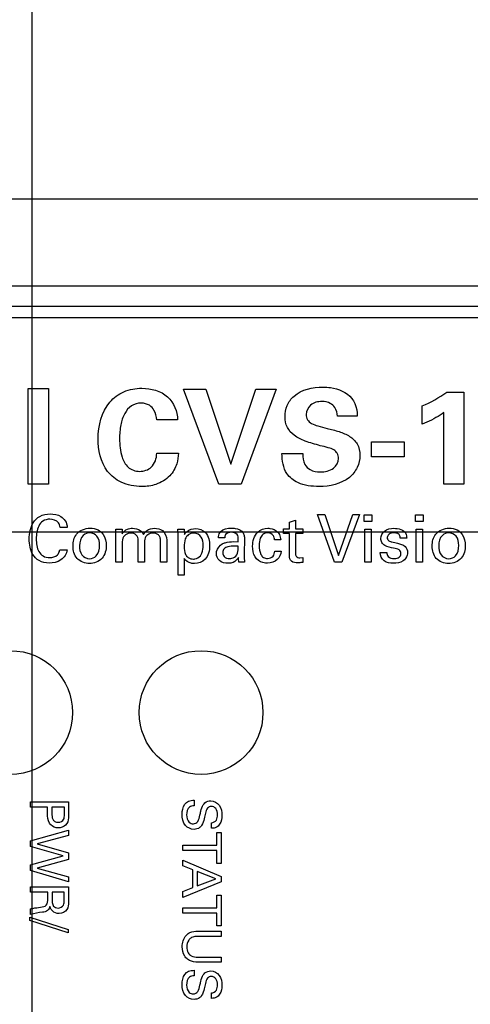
# Model space of a CAD drawing. Header units: inches. Extents: x 0 to 34, y 0 to 22.
# Tile 52 of 63: x 18.837 to 19.311, y 16.341 to 17.376. Entities that reach past the tile are written whole.
import ezdxf

# ---------------------------------------------------------------- set-up
doc = ezdxf.new("R2010")
doc.units = ezdxf.units.IN
doc.header["$LTSCALE"] = 1.87
doc.header["$MEASUREMENT"] = 0
doc.layers.get('0').update_dxf_attribs({"linetype": 'CONTINUOUS'})
doc.layers.add('02___PRT_ALL_AXES', color=7, linetype='CONTINUOUS')
doc.layers.add('DIMENSIONS', color=7, linetype='CONTINUOUS')
doc.styles.get("Standard").update_dxf_attribs({"font": 'txt', "width": 0.8})
doc.dimstyles.new('DIMSTYLE_1', dxfattribs={"dimtxt": 0.125, "dimasz": 0.18, "dimexe": 0.18, "dimexo": 0.0625, "dimgap": 0.09, "dimtad": 0, "dimtih": 1, "dimtoh": 1, "dimdec": 3, "dimzin": 4, "dimdsep": 46, "dimtxsty": 'STANDARD', "dimblk": '_FILLED', "dimblk1": '_FILLED', "dimblk2": '_FILLED', "dimcen": 0.09, "dimadec": 0, "dimazin": 0, "dimtp": 0.001, "dimtm": 0.001, "dimtfac": 1, "dimtdec": 3, "dimtofl": 0, "dimtmove": 0, "dimatfit": 3, "dimldrblk": '_FILLED', "dimfxl": 1, "dimtolj": 1, "dimtzin": 4, "dimarcsym": 0})

# ---------------------------------------------------------------- blocks, each defined once
blk = doc.blocks.new('_FILLED')
at = {"color": 0, "linetype": 'BYBLOCK'}
blk.add_solid([(0, 0), (-1, 0.1736), (-1, -0.1736)], dxfattribs=at)
blk = doc.blocks.new('*D23')
at = {"layer": 'DIMENSIONS', "color": 2, "linetype": 'CONTINUOUS'}
for p, q in [((18.6593, 17.2541), (17.1718, 17.2541)), ((17.2968, 17.2541), (17.2968, 16.7399)), ((17.2968, 15.9756), (17.2968, 16.4899)), ((18.9244, 15.9756), (17.1718, 15.9756))]:
    blk.add_line(p, q, dxfattribs=at)
at = {"layer": 'DIMENSIONS', "color": 2, "linetype": 'CONTINUOUS', "xscale": 0.18, "yscale": 0.18, "zscale": 0.18}
for p, rotation in [((17.2968, 17.2541), 90), ((17.2968, 15.9756), 270)]:
    blk.add_blockref('_FILLED', p, dxfattribs=dict(at, rotation=rotation))
at = {"layer": 'DIMENSIONS', "color": 2, "linetype": 'CONTINUOUS', "insert": (17.2968, 16.6774), "char_height": 0.125, "width": 1.325, "attachment_point": 2, "line_spacing_factor": 0.9}
blk.add_mtext('1.278{\\Ftxt.shx;\\W1.000000;\\H0.125000; }[32.47]', dxfattribs=at)
blk = doc.blocks.new('*D25')
at = {"layer": 'DIMENSIONS', "color": 2, "linetype": 'CONTINUOUS'}
for p, q in [((18.0468, 17.2751), (18.0468, 18.0626)), ((18.8504, 15.7061), (18.8504, 18.0626)), ((18.0468, 17.9376), (17.6929, 17.9376)), ((18.8504, 17.9376), (19.2104, 17.9376))]:
    blk.add_line(p, q, dxfattribs=at)
at = {"layer": 'DIMENSIONS', "color": 2, "linetype": 'CONTINUOUS', "xscale": 0.18, "yscale": 0.18, "zscale": 0.18}
blk.add_blockref('_FILLED', (18.0468, 17.9376), dxfattribs=at)
at = {"layer": 'DIMENSIONS', "color": 2, "linetype": 'CONTINUOUS', "xscale": 0.18, "yscale": 0.18, "zscale": 0.18, "rotation": 180}
blk.add_blockref('_FILLED', (18.8504, 17.9376), dxfattribs=at)
at = {"layer": 'DIMENSIONS', "color": 2, "linetype": 'CONTINUOUS', "insert": (17.6304, 18.0001), "char_height": 0.125, "width": 1.225, "attachment_point": 3, "line_spacing_factor": 0.9}
blk.add_mtext('.804{\\Ftxt.shx;\\W1.000000;\\H0.125000; }[20.41]', dxfattribs=at)
blk = doc.blocks.new('*D26')
at = {"layer": 'DIMENSIONS', "color": 2, "linetype": 'CONTINUOUS'}
for p, q in [((18.8504, 16.3661), (18.8504, 18.8126)), ((19.8866, 16.3586), (19.8866, 18.8126)), ((18.8504, 18.6876), (18.4843, 18.6876)), ((19.8866, 18.6876), (20.2466, 18.6876))]:
    blk.add_line(p, q, dxfattribs=at)
at = {"layer": 'DIMENSIONS', "color": 2, "linetype": 'CONTINUOUS', "xscale": 0.18, "yscale": 0.18, "zscale": 0.18}
blk.add_blockref('_FILLED', (18.8504, 18.6876), dxfattribs=at)
at = {"layer": 'DIMENSIONS', "color": 2, "linetype": 'CONTINUOUS', "xscale": 0.18, "yscale": 0.18, "zscale": 0.18, "rotation": 180}
blk.add_blockref('_FILLED', (19.8866, 18.6876), dxfattribs=at)
at = {"layer": 'DIMENSIONS', "color": 2, "linetype": 'CONTINUOUS', "insert": (18.4218, 18.7501), "char_height": 0.125, "width": 1.325, "attachment_point": 3, "line_spacing_factor": 0.9}
blk.add_mtext('1.036{\\Ftxt.shx;\\W1.000000;\\H0.125000; }[26.32]', dxfattribs=at)

msp = doc.modelspace()

# ---------------------------------------------------------------- linework, layer by layer
at = {"color": 7, "linetype": 'CONTINUOUS'}
for p, q in [((18.2468, 17.1876), (20.2468, 17.1876)), ((19.9943, 17.0959), (18.4993, 17.0959)), ((19.9943, 17.0743), (18.4993, 17.0743)), ((20.0028, 17.0625), (18.4908, 17.0625)), ((18.0468, 16.8376), (20.4468, 16.8376))]:
    msp.add_line(p, q, dxfattribs=at)
at = {"color": 40, "linetype": 'CONTINUOUS'}
for p, q in [((18.8462, 16.8876), (18.8462, 16.9882)), ((18.8462, 16.9882), (18.8677, 16.9882)), ((18.8677, 16.9882), (18.8677, 16.8876)), ((19.0464, 16.8876), (19.0094, 16.9875)), ((19.0094, 16.9875), (19.0329, 16.9875)), ((19.0329, 16.9875), (19.0592, 16.9088)), ((19.0592, 16.9088), (19.0856, 16.9875)), ((19.1069, 16.9875), (19.0699, 16.8876)), ((19.0856, 16.9875), (19.1069, 16.9875)), ((19.2859, 16.9845), (19.3039, 16.9845)), ((19.3039, 16.9845), (19.3039, 16.8876)), ((19.2602, 16.9506), (19.2602, 16.9699)), ((19.1919, 16.9592), (19.1712, 16.9592)), ((19.2829, 16.8876), (19.2829, 16.963)), ((19.0032, 16.9552), (18.9813, 16.9552)), ((19.2069, 16.9165), (19.2069, 16.9321)), ((19.2069, 16.9321), (19.2413, 16.9321)), ((19.2413, 16.9321), (19.2413, 16.9165)), ((18.9814, 16.9201), (19.0041, 16.9201)), ((19.1129, 16.9197), (19.1349, 16.9197)), ((19.2413, 16.9165), (19.2069, 16.9165)), ((18.8677, 16.8876), (18.8462, 16.8876)), ((19.0699, 16.8876), (19.0464, 16.8876)), ((19.3039, 16.8876), (19.2829, 16.8876)), ((19.1681, 16.8055), (19.1502, 16.8557)), ((19.1502, 16.8557), (19.1579, 16.8557)), ((19.1579, 16.8557), (19.1722, 16.8128)), ((19.1722, 16.8128), (19.1872, 16.8557)), ((19.1942, 16.8557), (19.1757, 16.8055)), ((19.1872, 16.8557), (19.1942, 16.8557)), ((19.1993, 16.8484), (19.1993, 16.8555)), ((19.1993, 16.8555), (19.2072, 16.8555)), ((19.2072, 16.8555), (19.2072, 16.8484)), ((19.2533, 16.8484), (19.2533, 16.8555)), ((19.2533, 16.8555), (19.2612, 16.8555)), ((19.2612, 16.8555), (19.2612, 16.8484)), ((19.1207, 16.8478), (19.1271, 16.8499)), ((19.1207, 16.8405), (19.1207, 16.8478)), ((19.1271, 16.8499), (19.1271, 16.8405)), ((19.2072, 16.8484), (19.1993, 16.8484)), ((19.2612, 16.8484), (19.2533, 16.8484)), ((18.8873, 16.8421), (18.8799, 16.8421)), ((18.9384, 16.8357), (18.9382, 16.8404)), ((18.9382, 16.8404), (18.9449, 16.8404)), ((18.9384, 16.8055), (18.9384, 16.8357)), ((18.9449, 16.8404), (18.9449, 16.8353)), ((19.0036, 16.8404), (19.0102, 16.8404)), ((19.0038, 16.8347), (19.0036, 16.8404)), ((19.0038, 16.7921), (19.0038, 16.8347)), ((19.0102, 16.8404), (19.0104, 16.8346)), ((19.1145, 16.8357), (19.1145, 16.8405)), ((19.1145, 16.8405), (19.1207, 16.8405)), ((19.1207, 16.8357), (19.1145, 16.8357)), ((19.1207, 16.8124), (19.1207, 16.8357)), ((19.1271, 16.8405), (19.1349, 16.8405)), ((19.1271, 16.8357), (19.1271, 16.8148)), ((19.1349, 16.8357), (19.1271, 16.8357)), ((19.1349, 16.8405), (19.1349, 16.8357)), ((19.2, 16.8055), (19.2, 16.8404)), ((19.2, 16.8404), (19.2065, 16.8404)), ((19.2065, 16.8404), (19.2065, 16.8055)), ((19.254, 16.8055), (19.254, 16.8404)), ((19.254, 16.8404), (19.2606, 16.8404)), ((19.2606, 16.8404), (19.2606, 16.8055)), ((18.945, 16.8253), (18.945, 16.8055)), ((18.9618, 16.8055), (18.9618, 16.8286)), ((18.9684, 16.825), (18.9684, 16.8055)), ((18.9852, 16.8055), (18.9852, 16.8279)), ((18.9918, 16.8289), (18.9918, 16.8055)), ((19.0527, 16.8311), (19.0461, 16.8311)), ((19.0623, 16.8272), (19.067, 16.827)), ((19.067, 16.8224), (19.0632, 16.8226)), ((19.0734, 16.8309), (19.0731, 16.8142)), ((19.1116, 16.8292), (19.105, 16.8292)), ((19.2439, 16.8307), (19.2372, 16.8307)), ((18.8796, 16.8187), (18.8872, 16.8187)), ((19.1053, 16.8171), (19.1119, 16.8171)), ((19.2161, 16.8158), (19.223, 16.8158)), ((18.945, 16.8055), (18.9384, 16.8055)), ((18.9684, 16.8055), (18.9618, 16.8055)), ((18.9918, 16.8055), (18.9852, 16.8055)), ((19.0103, 16.8094), (19.0103, 16.7921)), ((19.0737, 16.8055), (19.0677, 16.8055)), ((19.1318, 16.8101), (19.1349, 16.8105)), ((19.1349, 16.8105), (19.1349, 16.8054)), ((19.1757, 16.8055), (19.1681, 16.8055)), ((19.2065, 16.8055), (19.2, 16.8055)), ((19.2606, 16.8055), (19.254, 16.8055)), ((19.0103, 16.7921), (19.0038, 16.7921)), ((18.8487, 16.548), (18.8487, 16.5535)), ((18.8487, 16.5535), (18.8888, 16.5535)), ((18.8888, 16.5535), (18.8888, 16.5401)), ((19.0206, 16.5553), (19.0206, 16.5495)), ((18.8666, 16.548), (18.8487, 16.548)), ((18.8666, 16.5415), (18.8666, 16.548)), ((18.8712, 16.548), (18.8712, 16.5414)), ((18.8843, 16.548), (18.8712, 16.548)), ((18.8843, 16.5402), (18.8843, 16.548)), ((18.8487, 16.5127), (18.8888, 16.524)), ((18.8888, 16.524), (18.8888, 16.5181)), ((19.039, 16.5258), (19.039, 16.5316)), ((18.8487, 16.5067), (18.8487, 16.5127)), ((18.8888, 16.5181), (18.8559, 16.5094)), ((19.0443, 16.5079), (19.0443, 16.5213)), ((19.0443, 16.5213), (19.049, 16.5213)), ((19.049, 16.5213), (19.049, 16.4889)), ((18.883, 16.4967), (18.8487, 16.5067)), ((18.8559, 16.5094), (18.8888, 16.4999)), ((19.0089, 16.5024), (19.0089, 16.5079)), ((19.0089, 16.5079), (19.0443, 16.5079)), ((19.0443, 16.5024), (19.0089, 16.5024)), ((19.0443, 16.4889), (19.0443, 16.5024)), ((18.8487, 16.4874), (18.883, 16.4967)), ((18.8888, 16.493), (18.8556, 16.4839)), ((18.8888, 16.4999), (18.8888, 16.493)), ((19.0089, 16.4865), (19.0089, 16.4922)), ((19.0089, 16.4922), (19.049, 16.4753)), ((18.8487, 16.4813), (18.8487, 16.4874)), ((18.8888, 16.4694), (18.8487, 16.4813)), ((18.8556, 16.4839), (18.8888, 16.4748)), ((19.0194, 16.4822), (19.0089, 16.4865)), ((19.0194, 16.4636), (19.0194, 16.4822)), ((19.049, 16.4889), (19.0443, 16.4889)), ((18.8888, 16.4748), (18.8888, 16.4694)), ((19.0239, 16.4804), (19.0239, 16.4652)), ((19.0435, 16.4726), (19.0239, 16.4804)), ((19.0239, 16.4652), (19.0435, 16.4726)), ((19.049, 16.4753), (19.049, 16.4694)), ((18.8487, 16.4587), (18.8487, 16.4642)), ((18.8487, 16.4642), (18.8888, 16.4642)), ((18.8888, 16.4642), (18.8888, 16.4498)), ((19.049, 16.4694), (19.0089, 16.4532)), ((19.0089, 16.4592), (19.0194, 16.4636)), ((18.8668, 16.4587), (18.8487, 16.4587)), ((18.8668, 16.4517), (18.8668, 16.4587)), ((18.8716, 16.4588), (18.8716, 16.45)), ((18.8842, 16.4588), (18.8716, 16.4588)), ((18.8842, 16.45), (18.8842, 16.4588)), ((19.0089, 16.4532), (19.0089, 16.4592)), ((19.0443, 16.4422), (19.0443, 16.4556)), ((19.0443, 16.4556), (19.049, 16.4556)), ((19.049, 16.4556), (19.049, 16.4232)), ((18.8487, 16.4351), (18.8487, 16.4411)), ((19.0089, 16.4367), (19.0089, 16.4422)), ((19.0089, 16.4422), (19.0443, 16.4422)), ((18.8479, 16.4287), (18.8479, 16.4324)), ((18.8479, 16.4324), (18.8883, 16.4194)), ((19.0443, 16.4367), (19.0089, 16.4367)), ((19.0443, 16.4232), (19.0443, 16.4367)), ((18.8883, 16.4158), (18.8479, 16.4287)), ((18.8883, 16.4194), (18.8883, 16.4158)), ((19.049, 16.4232), (19.0443, 16.4232)), ((19.049, 16.4121), (19.0242, 16.4121)), ((19.0246, 16.4177), (19.049, 16.4177)), ((19.049, 16.4177), (19.049, 16.4121)), ((19.0244, 16.3903), (19.049, 16.3903)), ((19.049, 16.3903), (19.049, 16.3849)), ((19.049, 16.3849), (19.0243, 16.3849)), ((19.0206, 16.3765), (19.0206, 16.3707)), ((19.039, 16.3469), (19.039, 16.3527))]:
    msp.add_line(p, q, dxfattribs=at)
msp.add_arc((19.2067, 17.0943), 0.1355, 293.2763, 305.8041, dxfattribs=at)
for points, knots in [([(18.9198, 16.9356), (18.9198, 16.9491), (18.925, 16.9703), (18.9466, 16.9863), (18.9593, 16.9885), (18.9658, 16.9885)], [0, 0, 0, 0, 0.518129, 0.749842, 1, 1, 1, 1]), ([(18.9658, 16.9885), (18.9753, 16.9885), (18.9952, 16.9834), (19.0032, 16.964), (19.0032, 16.9552)], [0, 0, 0, 0, 0.519407, 1, 1, 1, 1]), ([(19.1161, 16.9585), (19.1161, 16.9625), (19.1176, 16.9708), (19.1289, 16.9865), (19.1453, 16.9896), (19.1559, 16.9896)], [0, 0, 0, 0, 0.214986, 0.432862, 1, 1, 1, 1]), ([(19.1559, 16.9896), (19.1586, 16.9896), (19.1695, 16.9891), (19.181, 16.9843), (19.1862, 16.9778)], [0, 0, 0, 0, 0.245092, 1, 1, 1, 1]), ([(18.965, 16.9728), (18.9614, 16.9728), (18.954, 16.9709), (18.9467, 16.9616), (18.943, 16.9494), (18.9423, 16.9404), (18.9423, 16.9355)], [0, 0, 0, 0, 0.220543, 0.440111, 0.698597, 1, 1, 1, 1]), ([(18.9813, 16.9552), (18.9809, 16.9587), (18.9797, 16.9646), (18.9736, 16.9716), (18.968, 16.9728), (18.965, 16.9728)], [0, 0, 0, 0, 0.395541, 0.663615, 1, 1, 1, 1]), ([(19.1549, 16.9745), (19.1507, 16.9745), (19.1421, 16.9728), (19.1384, 16.9645), (19.1384, 16.9609)], [0, 0, 0, 0, 0.537046, 1, 1, 1, 1]), ([(19.1712, 16.9592), (19.1709, 16.9623), (19.1697, 16.9678), (19.1633, 16.9737), (19.1579, 16.9745), (19.1549, 16.9745)], [0, 0, 0, 0, 0.374974, 0.638688, 1, 1, 1, 1]), ([(19.1862, 16.9778), (19.1875, 16.9761), (19.191, 16.9704), (19.1919, 16.9637), (19.1919, 16.9592)], [0, 0, 0, 0, 0.324238, 1, 1, 1, 1]), ([(19.1531, 16.9281), (19.1478, 16.9295), (19.1382, 16.9322), (19.1258, 16.9379), (19.1175, 16.947), (19.1161, 16.9547), (19.1161, 16.9585)], [0, 0, 0, 0, 0.318598, 0.570257, 0.779285, 1, 1, 1, 1]), ([(19.1384, 16.9609), (19.1384, 16.9589), (19.1391, 16.9549), (19.1443, 16.9508), (19.1515, 16.9485), (19.157, 16.9471), (19.1602, 16.9463)], [0, 0, 0, 0, 0.205126, 0.399498, 0.6559, 1, 1, 1, 1]), ([(19.2829, 16.963), (19.2817, 16.962), (19.2746, 16.9572), (19.2668, 16.9533), (19.2602, 16.9506)], [0, 0, 0, 0, 0.177074, 1, 1, 1, 1]), ([(19.1602, 16.9463), (19.1645, 16.9453), (19.1727, 16.9432), (19.184, 16.9387), (19.1931, 16.9302), (19.1947, 16.922), (19.1947, 16.9178)], [0, 0, 0, 0, 0.269837, 0.517908, 0.744714, 1, 1, 1, 1]), ([(18.9657, 16.8852), (18.9583, 16.8852), (18.9444, 16.8874), (18.9238, 16.9041), (18.9198, 16.9236), (18.9198, 16.9356)], [0, 0, 0, 0, 0.290828, 0.529579, 1, 1, 1, 1]), ([(18.9423, 16.9355), (18.9423, 16.9289), (18.9432, 16.9183), (18.9502, 16.9042), (18.959, 16.9011), (18.9633, 16.9011)], [0, 0, 0, 0, 0.438692, 0.71037, 1, 1, 1, 1]), ([(19.1722, 16.9147), (19.1722, 16.9165), (19.1716, 16.9202), (19.1672, 16.9242), (19.1608, 16.9263), (19.1559, 16.9275), (19.1531, 16.9281)], [0, 0, 0, 0, 0.216872, 0.411604, 0.662286, 1, 1, 1, 1]), ([(18.9633, 16.9011), (18.9677, 16.9011), (18.978, 16.9044), (18.9812, 16.9149), (18.9814, 16.9201)], [0, 0, 0, 0, 0.455451, 1, 1, 1, 1]), ([(19.0041, 16.9201), (19.0038, 16.9164), (19.003, 16.9078), (18.9984, 16.9), (18.995, 16.8965)], [0, 0, 0, 0, 0.429247, 1, 1, 1, 1]), ([(19.1519, 16.8852), (19.1443, 16.8852), (19.1313, 16.8865), (19.1148, 16.8993), (19.113, 16.9125), (19.1129, 16.9197)], [0, 0, 0, 0, 0.383409, 0.636893, 1, 1, 1, 1]), ([(19.1349, 16.9197), (19.1349, 16.9158), (19.1354, 16.909), (19.143, 16.9015), (19.1495, 16.9006), (19.1531, 16.9006)], [0, 0, 0, 0, 0.382381, 0.637233, 1, 1, 1, 1]), ([(19.1947, 16.9178), (19.1947, 16.9135), (19.1928, 16.9046), (19.1799, 16.8887), (19.1629, 16.8852), (19.1519, 16.8852)], [0, 0, 0, 0, 0.218798, 0.441106, 1, 1, 1, 1]), ([(19.1531, 16.9006), (19.1579, 16.9006), (19.1674, 16.902), (19.1722, 16.9109), (19.1722, 16.9147)], [0, 0, 0, 0, 0.558314, 1, 1, 1, 1]), ([(18.995, 16.8965), (18.9911, 16.8924), (18.9815, 16.8865), (18.9707, 16.8852), (18.9657, 16.8852)], [0, 0, 0, 0, 0.534576, 1, 1, 1, 1]), ([(18.8474, 16.83), (18.8474, 16.8359), (18.8491, 16.8454), (18.8584, 16.855), (18.8656, 16.8564), (18.8693, 16.8564)], [0, 0, 0, 0, 0.460661, 0.705829, 1, 1, 1, 1]), ([(18.8693, 16.8564), (18.8732, 16.8564), (18.8795, 16.8552), (18.8859, 16.8492), (18.8872, 16.8446), (18.8873, 16.8421)], [0, 0, 0, 0, 0.46146, 0.708727, 1, 1, 1, 1]), ([(18.8691, 16.8508), (18.8665, 16.8508), (18.8615, 16.8496), (18.8555, 16.8418), (18.8548, 16.8347), (18.8548, 16.8301)], [0, 0, 0, 0, 0.271027, 0.51105, 1, 1, 1, 1]), ([(18.8799, 16.8421), (18.8796, 16.8439), (18.8781, 16.849), (18.8723, 16.8508), (18.8691, 16.8508)], [0, 0, 0, 0, 0.355864, 1, 1, 1, 1]), ([(18.8934, 16.8225), (18.8934, 16.8269), (18.8955, 16.8373), (18.9061, 16.8413), (18.9112, 16.8413)], [0, 0, 0, 0, 0.462542, 1, 1, 1, 1]), ([(18.9112, 16.8365), (18.9087, 16.8365), (18.9019, 16.834), (18.9002, 16.8268), (18.9002, 16.8229)], [0, 0, 0, 0, 0.394306, 1, 1, 1, 1]), ([(18.9112, 16.8413), (18.9141, 16.8413), (18.9195, 16.8404), (18.9268, 16.8339), (18.9283, 16.8271), (18.9283, 16.823)], [0, 0, 0, 0, 0.312519, 0.56019, 1, 1, 1, 1]), ([(18.9213, 16.8232), (18.9213, 16.8266), (18.9204, 16.8335), (18.9139, 16.8365), (18.9112, 16.8365)], [0, 0, 0, 0, 0.559058, 1, 1, 1, 1]), ([(18.9449, 16.8353), (18.9462, 16.8375), (18.9496, 16.8407), (18.9541, 16.8413), (18.9559, 16.8413)], [0, 0, 0, 0, 0.580851, 1, 1, 1, 1]), ([(18.9542, 16.8362), (18.9532, 16.8362), (18.9502, 16.8358), (18.9477, 16.8339), (18.9465, 16.8324)], [0, 0, 0, 0, 0.342143, 1, 1, 1, 1]), ([(18.9618, 16.8286), (18.9618, 16.8305), (18.9606, 16.8348), (18.9562, 16.8362), (18.9542, 16.8362)], [0, 0, 0, 0, 0.482911, 1, 1, 1, 1]), ([(18.9559, 16.8413), (18.9587, 16.8413), (18.9637, 16.8403), (18.9665, 16.8363), (18.9673, 16.8347)], [0, 0, 0, 0, 0.61219, 1, 1, 1, 1]), ([(18.9673, 16.8347), (18.9682, 16.8362), (18.9712, 16.84), (18.9761, 16.8413), (18.9791, 16.8413)], [0, 0, 0, 0, 0.376941, 1, 1, 1, 1]), ([(18.9774, 16.8362), (18.9764, 16.8362), (18.9736, 16.8358), (18.971, 16.834), (18.9699, 16.8325)], [0, 0, 0, 0, 0.335183, 1, 1, 1, 1]), ([(18.9841, 16.8331), (18.9838, 16.8336), (18.9821, 16.8354), (18.9794, 16.8362), (18.9774, 16.8362)], [0, 0, 0, 0, 0.207032, 1, 1, 1, 1]), ([(18.9791, 16.8413), (18.9819, 16.8413), (18.989, 16.8399), (18.9918, 16.8326), (18.9918, 16.8289)], [0, 0, 0, 0, 0.43825, 1, 1, 1, 1]), ([(18.9852, 16.8279), (18.9852, 16.8285), (18.9852, 16.8303), (18.9847, 16.8322), (18.9841, 16.8331)], [0, 0, 0, 0, 0.364906, 1, 1, 1, 1]), ([(19.0205, 16.8361), (19.0184, 16.8361), (19.0143, 16.8351), (19.0104, 16.8293), (19.0101, 16.8247), (19.0101, 16.8219)], [0, 0, 0, 0, 0.317105, 0.57799, 1, 1, 1, 1]), ([(19.0104, 16.8346), (19.0111, 16.8359), (19.0141, 16.8395), (19.0191, 16.8409), (19.0222, 16.8409)], [0, 0, 0, 0, 0.313261, 1, 1, 1, 1]), ([(19.0301, 16.8233), (19.0301, 16.8263), (19.0297, 16.8327), (19.0234, 16.8361), (19.0205, 16.8361)], [0, 0, 0, 0, 0.507264, 1, 1, 1, 1]), ([(19.0222, 16.8409), (19.0259, 16.8409), (19.035, 16.8373), (19.0369, 16.8277), (19.0369, 16.8229)], [0, 0, 0, 0, 0.429154, 1, 1, 1, 1]), ([(19.0461, 16.8311), (19.0462, 16.8315), (19.0464, 16.8339), (19.0473, 16.8362), (19.0486, 16.8377)], [0, 0, 0, 0, 0.207696, 1, 1, 1, 1]), ([(19.0597, 16.837), (19.0575, 16.837), (19.0535, 16.8359), (19.0527, 16.8323), (19.0527, 16.8311)], [0, 0, 0, 0, 0.639192, 1, 1, 1, 1]), ([(19.0598, 16.8414), (19.0611, 16.8414), (19.0655, 16.8411), (19.0707, 16.8392), (19.0722, 16.8363)], [0, 0, 0, 0, 0.279791, 1, 1, 1, 1]), ([(19.067, 16.827), (19.067, 16.8279), (19.067, 16.8304), (19.0668, 16.8334), (19.0657, 16.8347)], [0, 0, 0, 0, 0.357168, 1, 1, 1, 1]), ([(19.0722, 16.8363), (19.0725, 16.8358), (19.0732, 16.8341), (19.0734, 16.8322), (19.0734, 16.8309)], [0, 0, 0, 0, 0.295152, 1, 1, 1, 1]), ([(19.0821, 16.8224), (19.0821, 16.8277), (19.0846, 16.8379), (19.0942, 16.8413), (19.098, 16.8413)], [0, 0, 0, 0, 0.583829, 1, 1, 1, 1]), ([(19.098, 16.8365), (19.0962, 16.8365), (19.0926, 16.8355), (19.0893, 16.8301), (19.089, 16.8259), (19.089, 16.8233)], [0, 0, 0, 0, 0.307108, 0.571956, 1, 1, 1, 1]), ([(19.098, 16.8413), (19.0987, 16.8413), (19.1026, 16.841), (19.1066, 16.8394), (19.1087, 16.837)], [0, 0, 0, 0, 0.187904, 1, 1, 1, 1]), ([(19.105, 16.8292), (19.1049, 16.8306), (19.1043, 16.8345), (19.1002, 16.8365), (19.098, 16.8365)], [0, 0, 0, 0, 0.402077, 1, 1, 1, 1]), ([(19.1087, 16.837), (19.1092, 16.8363), (19.1109, 16.834), (19.1114, 16.8311), (19.1116, 16.8292)], [0, 0, 0, 0, 0.317782, 1, 1, 1, 1]), ([(19.2168, 16.8306), (19.2168, 16.8335), (19.2202, 16.84), (19.227, 16.8412), (19.2304, 16.8412)], [0, 0, 0, 0, 0.455264, 1, 1, 1, 1]), ([(19.2305, 16.8364), (19.2292, 16.8364), (19.226, 16.8363), (19.2234, 16.8332), (19.2234, 16.8314)], [0, 0, 0, 0, 0.42237, 1, 1, 1, 1]), ([(19.2372, 16.8307), (19.2373, 16.8325), (19.2356, 16.8363), (19.232, 16.8364), (19.2305, 16.8364)], [0, 0, 0, 0, 0.549587, 1, 1, 1, 1]), ([(19.2707, 16.8225), (19.2707, 16.8269), (19.2728, 16.8373), (19.2833, 16.8413), (19.2884, 16.8413)], [0, 0, 0, 0, 0.462515, 1, 1, 1, 1]), ([(19.2884, 16.8365), (19.2859, 16.8365), (19.2792, 16.834), (19.2775, 16.8268), (19.2775, 16.8229)], [0, 0, 0, 0, 0.394287, 1, 1, 1, 1]), ([(19.2884, 16.8413), (19.2914, 16.8413), (19.2968, 16.8404), (19.3041, 16.8339), (19.3055, 16.8271), (19.3055, 16.823)], [0, 0, 0, 0, 0.312458, 0.560125, 1, 1, 1, 1]), ([(19.2986, 16.8232), (19.2986, 16.8266), (19.2977, 16.8335), (19.2911, 16.8365), (19.2884, 16.8365)], [0, 0, 0, 0, 0.559114, 1, 1, 1, 1]), ([(18.8684, 16.8047), (18.8648, 16.8047), (18.8577, 16.806), (18.8489, 16.8153), (18.8474, 16.8244), (18.8474, 16.83)], [0, 0, 0, 0, 0.299492, 0.545483, 1, 1, 1, 1]), ([(18.8548, 16.8301), (18.8548, 16.8255), (18.8555, 16.8184), (18.8618, 16.8113), (18.8666, 16.8104), (18.869, 16.8104)], [0, 0, 0, 0, 0.502161, 0.733003, 1, 1, 1, 1]), ([(18.9002, 16.8229), (18.9002, 16.8196), (18.9011, 16.8128), (18.9077, 16.8092), (18.9107, 16.8092)], [0, 0, 0, 0, 0.521409, 1, 1, 1, 1]), ([(18.9283, 16.823), (18.9283, 16.8184), (18.9257, 16.808), (18.9154, 16.8043), (18.9106, 16.8043)], [0, 0, 0, 0, 0.491175, 1, 1, 1, 1]), ([(18.9107, 16.8092), (18.9133, 16.8092), (18.9201, 16.8121), (18.9213, 16.8194), (18.9213, 16.8232)], [0, 0, 0, 0, 0.403658, 1, 1, 1, 1]), ([(18.9699, 16.8325), (18.9687, 16.8308), (18.9684, 16.8281), (18.9684, 16.8255), (18.9684, 16.825)], [0, 0, 0, 0, 0.802822, 1, 1, 1, 1]), ([(19.0369, 16.8229), (19.0369, 16.8178), (19.0346, 16.8078), (19.025, 16.8042), (19.021, 16.8042)], [0, 0, 0, 0, 0.556725, 1, 1, 1, 1]), ([(19.0272, 16.8124), (19.0279, 16.8132), (19.0296, 16.8166), (19.0301, 16.8205), (19.0301, 16.8233)], [0, 0, 0, 0, 0.277852, 1, 1, 1, 1]), ([(19.044, 16.8147), (19.044, 16.8154), (19.0444, 16.8195), (19.0473, 16.8232), (19.0502, 16.8249)], [0, 0, 0, 0, 0.193714, 1, 1, 1, 1]), ([(19.0502, 16.8249), (19.0511, 16.8254), (19.055, 16.8269), (19.0592, 16.8272), (19.0623, 16.8272)], [0, 0, 0, 0, 0.268007, 1, 1, 1, 1]), ([(19.0632, 16.8226), (19.0608, 16.8226), (19.0569, 16.8224), (19.0518, 16.8201), (19.0506, 16.817), (19.0506, 16.8156)], [0, 0, 0, 0, 0.458405, 0.72489, 1, 1, 1, 1]), ([(19.089, 16.8233), (19.089, 16.8201), (19.0893, 16.8152), (19.0932, 16.8102), (19.0962, 16.8095), (19.0977, 16.8095)], [0, 0, 0, 0, 0.534177, 0.756826, 1, 1, 1, 1]), ([(19.2302, 16.8202), (19.227, 16.821), (19.2222, 16.8217), (19.2174, 16.8261), (19.2168, 16.8291), (19.2168, 16.8306)], [0, 0, 0, 0, 0.534246, 0.75283, 1, 1, 1, 1]), ([(19.2234, 16.8314), (19.2234, 16.8302), (19.2249, 16.8278), (19.2273, 16.8272), (19.2284, 16.827)], [0, 0, 0, 0, 0.523146, 1, 1, 1, 1]), ([(19.2284, 16.827), (19.2303, 16.8265), (19.235, 16.8253), (19.2401, 16.8241), (19.2422, 16.8222)], [0, 0, 0, 0, 0.41642, 1, 1, 1, 1]), ([(19.2775, 16.8229), (19.2775, 16.8196), (19.2784, 16.8128), (19.285, 16.8092), (19.288, 16.8092)], [0, 0, 0, 0, 0.521523, 1, 1, 1, 1]), ([(19.3055, 16.823), (19.3055, 16.8184), (19.303, 16.808), (19.2927, 16.8043), (19.2879, 16.8043)], [0, 0, 0, 0, 0.491193, 1, 1, 1, 1]), ([(19.288, 16.8092), (19.2906, 16.8092), (19.2974, 16.8121), (19.2986, 16.8194), (19.2986, 16.8232)], [0, 0, 0, 0, 0.403625, 1, 1, 1, 1]), ([(18.8872, 16.8187), (18.8868, 16.8145), (18.8815, 16.8063), (18.8727, 16.8047), (18.8684, 16.8047)], [0, 0, 0, 0, 0.497518, 1, 1, 1, 1]), ([(18.8771, 16.8134), (18.8775, 16.8139), (18.8787, 16.8154), (18.8793, 16.8174), (18.8796, 16.8187)], [0, 0, 0, 0, 0.315456, 1, 1, 1, 1]), ([(18.9106, 16.8043), (18.906, 16.8043), (18.8958, 16.8078), (18.8934, 16.818), (18.8934, 16.8225)], [0, 0, 0, 0, 0.505895, 1, 1, 1, 1]), ([(19.0101, 16.8219), (19.0101, 16.8192), (19.0104, 16.8147), (19.0144, 16.8097), (19.018, 16.8089), (19.0199, 16.8089)], [0, 0, 0, 0, 0.447217, 0.694847, 1, 1, 1, 1]), ([(19.0199, 16.8089), (19.0204, 16.8089), (19.0231, 16.8091), (19.0259, 16.8106), (19.0272, 16.8124)], [0, 0, 0, 0, 0.187507, 1, 1, 1, 1]), ([(19.0563, 16.8044), (19.0531, 16.8044), (19.0466, 16.8058), (19.044, 16.812), (19.044, 16.8147)], [0, 0, 0, 0, 0.54735, 1, 1, 1, 1]), ([(19.0506, 16.8156), (19.0506, 16.8142), (19.0519, 16.8105), (19.0558, 16.8095), (19.0579, 16.8095)], [0, 0, 0, 0, 0.398667, 1, 1, 1, 1]), ([(19.0579, 16.8095), (19.0587, 16.8095), (19.0615, 16.8097), (19.0642, 16.8115), (19.0653, 16.8133)], [0, 0, 0, 0, 0.275887, 1, 1, 1, 1]), ([(19.0653, 16.8133), (19.0657, 16.8138), (19.0671, 16.8167), (19.0669, 16.8199), (19.067, 16.8224)], [0, 0, 0, 0, 0.206406, 1, 1, 1, 1]), ([(19.0731, 16.8142), (19.0731, 16.8139), (19.0732, 16.8109), (19.0733, 16.808), (19.0737, 16.8055)], [0, 0, 0, 0, 0.125814, 1, 1, 1, 1]), ([(19.0863, 16.8091), (19.0857, 16.8097), (19.0829, 16.8136), (19.0821, 16.8186), (19.0821, 16.8224)], [0, 0, 0, 0, 0.183484, 1, 1, 1, 1]), ([(19.0977, 16.8095), (19.0998, 16.8095), (19.1041, 16.8111), (19.1052, 16.8153), (19.1053, 16.8171)], [0, 0, 0, 0, 0.541842, 1, 1, 1, 1]), ([(19.1119, 16.8171), (19.1117, 16.8139), (19.1087, 16.8068), (19.1013, 16.8046), (19.0978, 16.8046)], [0, 0, 0, 0, 0.472747, 1, 1, 1, 1]), ([(19.1295, 16.805), (19.1272, 16.805), (19.122, 16.8052), (19.1207, 16.8103), (19.1207, 16.8124)], [0, 0, 0, 0, 0.522616, 1, 1, 1, 1]), ([(19.1271, 16.8148), (19.1271, 16.8138), (19.1272, 16.811), (19.1303, 16.8101), (19.1318, 16.8101)], [0, 0, 0, 0, 0.408385, 1, 1, 1, 1]), ([(19.2297, 16.8045), (19.2265, 16.8045), (19.2193, 16.8054), (19.2161, 16.8126), (19.2161, 16.8158)], [0, 0, 0, 0, 0.502334, 1, 1, 1, 1]), ([(19.223, 16.8158), (19.223, 16.8144), (19.2242, 16.8104), (19.2284, 16.8095), (19.2306, 16.8095)], [0, 0, 0, 0, 0.399816, 1, 1, 1, 1]), ([(19.2379, 16.815), (19.2379, 16.8163), (19.2358, 16.8197), (19.2322, 16.8198), (19.2302, 16.8202)], [0, 0, 0, 0, 0.393128, 1, 1, 1, 1]), ([(19.2448, 16.8157), (19.2448, 16.8148), (19.2444, 16.8113), (19.2422, 16.8082), (19.2401, 16.8069)], [0, 0, 0, 0, 0.275075, 1, 1, 1, 1]), ([(19.2879, 16.8043), (19.2832, 16.8043), (19.2731, 16.8078), (19.2707, 16.818), (19.2707, 16.8225)], [0, 0, 0, 0, 0.505971, 1, 1, 1, 1]), ([(19.021, 16.8042), (19.0198, 16.8042), (19.0158, 16.8045), (19.0118, 16.8069), (19.0103, 16.8094)], [0, 0, 0, 0, 0.292491, 1, 1, 1, 1]), ([(19.0671, 16.8107), (19.0659, 16.8085), (19.0626, 16.805), (19.0581, 16.8044), (19.0563, 16.8044)], [0, 0, 0, 0, 0.585625, 1, 1, 1, 1]), ([(19.0978, 16.8046), (19.097, 16.8046), (19.0929, 16.8048), (19.0886, 16.8066), (19.0863, 16.8091)], [0, 0, 0, 0, 0.18252, 1, 1, 1, 1]), ([(19.1349, 16.8054), (19.1346, 16.8053), (19.1328, 16.8051), (19.131, 16.805), (19.1295, 16.805)], [0, 0, 0, 0, 0.188617, 1, 1, 1, 1]), ([(19.2306, 16.8095), (19.2313, 16.8095), (19.2335, 16.8096), (19.2358, 16.8105), (19.2368, 16.8117)], [0, 0, 0, 0, 0.287966, 1, 1, 1, 1]), ([(19.0125, 16.553), (19.0132, 16.5535), (19.0157, 16.555), (19.0187, 16.5553), (19.0206, 16.5553)], [0, 0, 0, 0, 0.303462, 1, 1, 1, 1]), ([(19.0302, 16.5506), (19.0307, 16.5513), (19.0327, 16.5537), (19.0359, 16.5548), (19.0381, 16.5548)], [0, 0, 0, 0, 0.295804, 1, 1, 1, 1]), ([(19.0381, 16.5548), (19.0415, 16.5548), (19.0487, 16.5506), (19.0498, 16.5431), (19.0498, 16.5395)], [0, 0, 0, 0, 0.483208, 1, 1, 1, 1]), ([(19.008, 16.5405), (19.008, 16.5415), (19.0082, 16.5459), (19.0098, 16.5508), (19.0125, 16.553)], [0, 0, 0, 0, 0.208171, 1, 1, 1, 1]), ([(19.0206, 16.5495), (19.0189, 16.5495), (19.0138, 16.5486), (19.0127, 16.5428), (19.0127, 16.5399)], [0, 0, 0, 0, 0.373069, 1, 1, 1, 1]), ([(19.0266, 16.5397), (19.027, 16.541), (19.0279, 16.5447), (19.0288, 16.5486), (19.0302, 16.5506)], [0, 0, 0, 0, 0.358243, 1, 1, 1, 1]), ([(19.0386, 16.5489), (19.0372, 16.5489), (19.0337, 16.5472), (19.0331, 16.5435), (19.0327, 16.5417)], [0, 0, 0, 0, 0.421978, 1, 1, 1, 1]), ([(19.0451, 16.54), (19.0451, 16.5422), (19.0446, 16.5467), (19.0404, 16.5489), (19.0386, 16.5489)], [0, 0, 0, 0, 0.560209, 1, 1, 1, 1]), ([(18.87, 16.5294), (18.8695, 16.5299), (18.8667, 16.5333), (18.8666, 16.538), (18.8666, 16.5415)], [0, 0, 0, 0, 0.177365, 1, 1, 1, 1]), ([(18.8712, 16.5414), (18.8712, 16.5393), (18.8713, 16.5361), (18.8742, 16.5325), (18.8768, 16.5321), (18.8781, 16.5321)], [0, 0, 0, 0, 0.463643, 0.699549, 1, 1, 1, 1]), ([(18.8781, 16.5321), (18.8801, 16.5321), (18.8845, 16.5343), (18.8843, 16.5385), (18.8843, 16.5402)], [0, 0, 0, 0, 0.545586, 1, 1, 1, 1]), ([(18.8888, 16.5401), (18.8888, 16.539), (18.8889, 16.5352), (18.8876, 16.531), (18.8856, 16.5292)], [0, 0, 0, 0, 0.293052, 1, 1, 1, 1]), ([(19.0205, 16.5247), (19.0172, 16.5247), (19.0094, 16.5283), (19.008, 16.5364), (19.008, 16.5405)], [0, 0, 0, 0, 0.443272, 1, 1, 1, 1]), ([(19.0127, 16.5399), (19.0127, 16.5371), (19.0138, 16.5321), (19.0183, 16.5305), (19.0199, 16.5305)], [0, 0, 0, 0, 0.643412, 1, 1, 1, 1]), ([(19.0199, 16.5305), (19.0216, 16.5305), (19.0257, 16.5331), (19.0261, 16.5374), (19.0266, 16.5397)], [0, 0, 0, 0, 0.423633, 1, 1, 1, 1]), ([(19.0327, 16.5417), (19.0322, 16.5397), (19.0311, 16.5354), (19.0299, 16.5309), (19.0285, 16.5287)], [0, 0, 0, 0, 0.433589, 1, 1, 1, 1]), ([(19.039, 16.5316), (19.0409, 16.5317), (19.0449, 16.5339), (19.0451, 16.5381), (19.0451, 16.54)], [0, 0, 0, 0, 0.498649, 1, 1, 1, 1]), ([(19.0498, 16.5395), (19.0498, 16.5387), (19.0496, 16.5347), (19.0482, 16.5304), (19.0459, 16.5282)], [0, 0, 0, 0, 0.201896, 1, 1, 1, 1]), ([(19.0285, 16.5287), (19.0279, 16.5279), (19.0258, 16.5256), (19.0226, 16.5247), (19.0205, 16.5247)], [0, 0, 0, 0, 0.325476, 1, 1, 1, 1]), ([(19.0459, 16.5282), (19.0453, 16.5277), (19.0433, 16.5263), (19.0407, 16.5259), (19.039, 16.5258)], [0, 0, 0, 0, 0.308743, 1, 1, 1, 1]), ([(18.8594, 16.4429), (18.8614, 16.4431), (18.8667, 16.444), (18.8668, 16.4494), (18.8668, 16.4517)], [0, 0, 0, 0, 0.479395, 1, 1, 1, 1]), ([(18.8716, 16.45), (18.8716, 16.4497), (18.8716, 16.4479), (18.8717, 16.446), (18.8725, 16.4447)], [0, 0, 0, 0, 0.162428, 1, 1, 1, 1]), ([(18.8777, 16.442), (18.8798, 16.442), (18.8841, 16.4442), (18.8842, 16.4484), (18.8842, 16.45)], [0, 0, 0, 0, 0.570536, 1, 1, 1, 1]), ([(18.8487, 16.4411), (18.8495, 16.4413), (18.853, 16.4421), (18.8566, 16.4425), (18.8594, 16.4429)], [0, 0, 0, 0, 0.225404, 1, 1, 1, 1]), ([(18.8691, 16.4437), (18.8687, 16.4421), (18.8671, 16.4386), (18.8632, 16.4378), (18.8614, 16.4376)], [0, 0, 0, 0, 0.463733, 1, 1, 1, 1]), ([(18.8717, 16.439), (18.8713, 16.4394), (18.8701, 16.4408), (18.8694, 16.4425), (18.8691, 16.4437)], [0, 0, 0, 0, 0.31031, 1, 1, 1, 1]), ([(18.8725, 16.4447), (18.8726, 16.4445), (18.8738, 16.4428), (18.876, 16.442), (18.8777, 16.442)], [0, 0, 0, 0, 0.153524, 1, 1, 1, 1]), ([(18.8888, 16.4498), (18.8888, 16.4492), (18.8888, 16.4461), (18.8883, 16.4427), (18.8869, 16.4406)], [0, 0, 0, 0, 0.200388, 1, 1, 1, 1]), ([(19.0081, 16.4012), (19.0081, 16.4023), (19.0085, 16.4075), (19.0111, 16.4129), (19.0145, 16.4153)], [0, 0, 0, 0, 0.208595, 1, 1, 1, 1]), ([(19.017, 16.4103), (19.0162, 16.4097), (19.0138, 16.4072), (19.013, 16.4036), (19.013, 16.4012)], [0, 0, 0, 0, 0.284569, 1, 1, 1, 1]), ([(19.0145, 16.4153), (19.015, 16.4156), (19.018, 16.4175), (19.0217, 16.4177), (19.0246, 16.4177)], [0, 0, 0, 0, 0.1649, 1, 1, 1, 1]), ([(19.0242, 16.4121), (19.0233, 16.4121), (19.0208, 16.412), (19.0183, 16.4112), (19.017, 16.4103)], [0, 0, 0, 0, 0.369329, 1, 1, 1, 1]), ([(19.0137, 16.3882), (19.0125, 16.3891), (19.0092, 16.3928), (19.0081, 16.3978), (19.0081, 16.4012)], [0, 0, 0, 0, 0.30601, 1, 1, 1, 1]), ([(19.013, 16.4012), (19.013, 16.399), (19.0136, 16.3952), (19.018, 16.3907), (19.0221, 16.3903), (19.0244, 16.3903)], [0, 0, 0, 0, 0.358562, 0.613757, 1, 1, 1, 1]), ([(19.0243, 16.3849), (19.0236, 16.3849), (19.0199, 16.385), (19.016, 16.3863), (19.0137, 16.3882)], [0, 0, 0, 0, 0.1795, 1, 1, 1, 1]), ([(19.008, 16.3617), (19.008, 16.3626), (19.0082, 16.3671), (19.0098, 16.372), (19.0125, 16.3742)], [0, 0, 0, 0, 0.208153, 1, 1, 1, 1]), ([(19.0125, 16.3742), (19.0132, 16.3747), (19.0157, 16.3762), (19.0187, 16.3765), (19.0206, 16.3765)], [0, 0, 0, 0, 0.303433, 1, 1, 1, 1]), ([(19.0206, 16.3707), (19.0189, 16.3706), (19.0138, 16.3698), (19.0127, 16.364), (19.0127, 16.361)], [0, 0, 0, 0, 0.373049, 1, 1, 1, 1]), ([(19.0266, 16.3609), (19.027, 16.3622), (19.0279, 16.3659), (19.0288, 16.3697), (19.0302, 16.3718)], [0, 0, 0, 0, 0.358243, 1, 1, 1, 1]), ([(19.0302, 16.3718), (19.0307, 16.3725), (19.0327, 16.3749), (19.0359, 16.3759), (19.0381, 16.3759)], [0, 0, 0, 0, 0.295804, 1, 1, 1, 1]), ([(19.0386, 16.37), (19.0372, 16.37), (19.0337, 16.3683), (19.0331, 16.3647), (19.0327, 16.3628)], [0, 0, 0, 0, 0.421967, 1, 1, 1, 1]), ([(19.0381, 16.3759), (19.0415, 16.3759), (19.0487, 16.3718), (19.0498, 16.3643), (19.0498, 16.3607)], [0, 0, 0, 0, 0.483208, 1, 1, 1, 1]), ([(19.0451, 16.3612), (19.0451, 16.3634), (19.0446, 16.3679), (19.0404, 16.37), (19.0386, 16.37)], [0, 0, 0, 0, 0.560219, 1, 1, 1, 1]), ([(19.0205, 16.3459), (19.0172, 16.3459), (19.0094, 16.3494), (19.008, 16.3576), (19.008, 16.3617)], [0, 0, 0, 0, 0.443272, 1, 1, 1, 1]), ([(19.0127, 16.361), (19.0127, 16.3583), (19.0138, 16.3532), (19.0183, 16.3517), (19.0199, 16.3517)], [0, 0, 0, 0, 0.643412, 1, 1, 1, 1]), ([(19.0199, 16.3517), (19.0216, 16.3517), (19.0257, 16.3542), (19.0261, 16.3586), (19.0266, 16.3609)], [0, 0, 0, 0, 0.423633, 1, 1, 1, 1]), ([(19.0327, 16.3628), (19.0322, 16.3609), (19.0311, 16.3566), (19.0299, 16.352), (19.0285, 16.3499)], [0, 0, 0, 0, 0.433576, 1, 1, 1, 1]), ([(19.039, 16.3527), (19.0409, 16.3528), (19.0449, 16.3551), (19.0451, 16.3593), (19.0451, 16.3612)], [0, 0, 0, 0, 0.498649, 1, 1, 1, 1]), ([(19.0498, 16.3607), (19.0498, 16.3598), (19.0496, 16.3559), (19.0482, 16.3516), (19.0459, 16.3494)], [0, 0, 0, 0, 0.201915, 1, 1, 1, 1]), ([(19.0285, 16.3499), (19.0279, 16.3491), (19.0258, 16.3467), (19.0226, 16.3459), (19.0205, 16.3459)], [0, 0, 0, 0, 0.325476, 1, 1, 1, 1]), ([(19.0459, 16.3494), (19.0453, 16.3489), (19.0433, 16.3474), (19.0407, 16.3471), (19.039, 16.3469)], [0, 0, 0, 0, 0.308792, 1, 1, 1, 1])]:
    msp.add_open_spline(points, degree=3, knots=knots, dxfattribs=at)
for points in [[(19.0486, 16.8377), (19.0512, 16.8406), (19.0559, 16.8414), (19.0598, 16.8414)], [(19.0657, 16.8347), (19.0644, 16.8364), (19.0618, 16.837), (19.0597, 16.837)], [(19.2304, 16.8412), (19.235, 16.8412), (19.241, 16.8399), (19.243, 16.8358)], [(19.243, 16.8358), (19.2437, 16.8342), (19.2439, 16.8324), (19.2439, 16.8307)], [(18.9465, 16.8324), (18.9451, 16.8304), (18.945, 16.8277), (18.945, 16.8253)], [(18.869, 16.8104), (18.8719, 16.8104), (18.8751, 16.8113), (18.8771, 16.8134)], [(19.2368, 16.8117), (19.2375, 16.8126), (19.2379, 16.8138), (19.2379, 16.815)], [(19.2422, 16.8222), (19.2439, 16.8206), (19.2448, 16.818), (19.2448, 16.8157)], [(19.0677, 16.8055), (19.0673, 16.8072), (19.0671, 16.8089), (19.0671, 16.8107)], [(19.2401, 16.8069), (19.2371, 16.805), (19.2333, 16.8045), (19.2297, 16.8045)], [(18.8778, 16.5262), (18.875, 16.5262), (18.872, 16.5274), (18.87, 16.5294)], [(18.8856, 16.5292), (18.8836, 16.5272), (18.8806, 16.5262), (18.8778, 16.5262)], [(18.8869, 16.4406), (18.8853, 16.438), (18.8819, 16.4362), (18.8788, 16.4362)], [(18.8614, 16.4376), (18.8571, 16.4371), (18.8528, 16.4365), (18.8487, 16.4351)], [(18.8788, 16.4362), (18.8762, 16.4362), (18.8735, 16.4372), (18.8717, 16.439)]]:
    msp.add_open_spline(points, degree=3, dxfattribs=at)
at = {"layer": '02___PRT_ALL_AXES', "color": 7, "linetype": 'CONTINUOUS'}
msp.add_line((18.2468, 17.1876), (20.2468, 17.1876), dxfattribs=at)
for centre in [(18.8279, 16.6475), (19.0279, 16.6475)]:
    msp.add_circle(centre, 0.065, dxfattribs=at)

# ---------------------------------------------------------------- dimensions: what is measured, and where the dimension line sits
at = {"layer": 'DIMENSIONS', "color": 2, "linetype": 'CONTINUOUS'}
for base, p1, p2, picture, middle in [((19.8866, 18.6876), (18.8504, 16.3661), (19.8866, 16.3586), '*D26', (17.4593, 18.6876)), ((18.8504, 17.9376), (18.0468, 17.2751), (18.8504, 15.7061), '*D25', (16.7679, 17.9376))]:
    dim = msp.add_linear_dim(base=base, p1=p1, p2=p2, dimstyle='DIMSTYLE_1', dxfattribs=at)
    dim.commit()
    dim.dimension.update_dxf_attribs({"geometry": picture, "text_midpoint": middle, "dimtype": 160})
dim = msp.add_linear_dim(base=(17.296759, 17.25411), p1=(18.924359, 15.975613), p2=(18.659267, 17.25411), angle=90, dimstyle='DIMSTYLE_1', dxfattribs=at)
dim.commit()
dim.dimension.update_dxf_attribs({"geometry": '*D23', "text_midpoint": (17.146759, 16.614861), "dimtype": 160})

doc.saveas('drawing.dxf')
